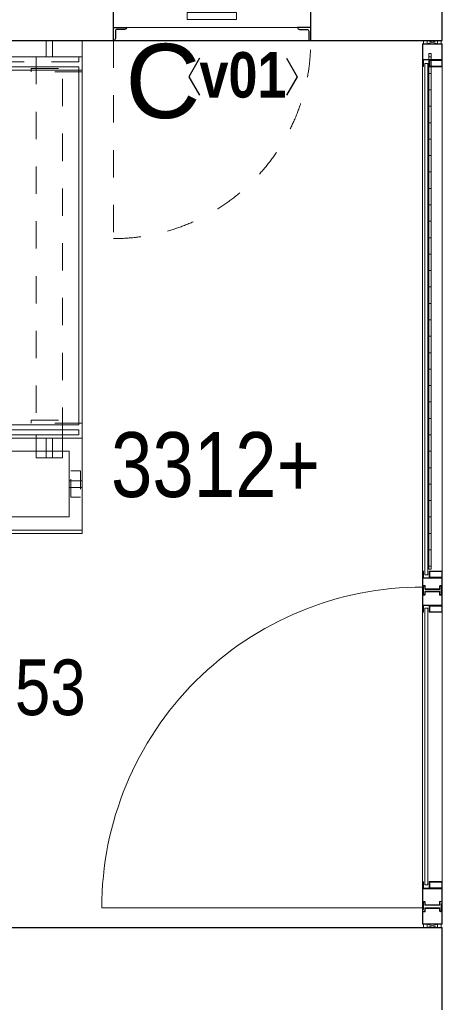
# Model space of a CAD drawing. Header units: millimetres. Extents: x 274611 to 749520, y 175257 to 298905.
# Tile 248 of 251: x 728311 to 729597, y 260136 to 263132. Entities that reach past the tile are written whole.
import ezdxf
from ezdxf.enums import TextEntityAlignment as Align

# ---------------------------------------------------------------- set-up
doc = ezdxf.new("R2010")
doc.units = ezdxf.units.MM
doc.header["$LTSCALE"] = 400
doc.header["$PDMODE"] = 1
doc.header["$PDSIZE"] = 15
for name, pattern in [('STYLE_01', [0.416641, 0.208282, -0.208359]), ('STYLE_06', [1.041641, 0.625, -0.208282, 0.069427, -0.138931]), ('STYLE_20', [0.208282, 0.138855, -0.069427])]:
    doc.linetypes.add(name, pattern=pattern)
for name, color, linetype, lineweight in [('BA-blusmiddelen', 7, 'Continuous', 15), ('Kozijnmerken', 43, 'Continuous', 9), ('leuning', 43, 'Continuous', 5), ('Lijn-afbreek', 140, 'STYLE_06', 15), ('mat-beton (ihwg)', 5, 'Continuous', 25), ('mat-glas-vert', 5, 'Continuous', 15), ('mat-isolatie', 140, 'Continuous', 15), ('MAT-kit', 140, 'Continuous', 5), ('mat-kunststof', 43, 'Continuous', 9), ('mat-multiplex-hor', 140, 'Continuous', 15), ('mat-staal', 5, 'Continuous', 25), ('None', 7, 'Continuous', 9), ('Ruimtenummers', 5, 'Continuous', 25), ('Tekst', 140, 'Continuous', 15)]:
    doc.layers.add(name, color=color, linetype=linetype, lineweight=lineweight)
doc.styles.add('Arial', font='arial.ttf', dxfattribs={"height": 211.666667})
doc.styles.add('Arial Narrow', font='ARIALN.TTF', dxfattribs={"height": 222.25})
doc.styles.add('Arial Narrow (bold)', font='ARIALNB.TTF', dxfattribs={"height": 172.861111})

# ---------------------------------------------------------------- blocks, each defined once
blk = doc.blocks.new('*U1806')
at = {"layer": 'Lijn-afbreek', "color": 8, "linetype": 'STYLE_01', "lineweight": 5}
blk.add_line((39396.1, 34970), (39396.1, 33880), dxfattribs=at)
at = {"layer": 'Lijn-afbreek', "color": 8, "linetype": 'Continuous', "lineweight": 5}
for p, q in [((39436.1, 34970), (39436.1, 33880)), ((39676.1, 34970), (39436.1, 34970)), ((39676.1, 33880), (39436.1, 33880))]:
    blk.add_line(p, q, dxfattribs=at)
blk = doc.blocks.new('*U1807')
at = {"layer": 'Lijn-afbreek', "color": 140, "linetype": 'STYLE_01', "lineweight": 15}
blk.add_line((39826.1, 34970), (39826.1, 33880), dxfattribs=at)
at = {"layer": 'Lijn-afbreek', "color": 140, "linetype": 'Continuous', "lineweight": 15}
for p, q in [((39866.1, 34970), (39866.1, 33880)), ((40106.1, 34970), (39866.1, 34970)), ((40106.1, 33880), (39866.1, 33880))]:
    blk.add_line(p, q, dxfattribs=at)
blk = doc.blocks.new('*U1808')
at = {"layer": 'Lijn-afbreek', "color": 140, "linetype": 'STYLE_01', "lineweight": 15}
blk.add_line((40041.1, 34970), (40041.1, 33880), dxfattribs=at)
at = {"layer": 'Lijn-afbreek', "color": 140, "linetype": 'Continuous', "lineweight": 15}
for p, q in [((40081.1, 34970), (40081.1, 33880)), ((40321.1, 34970), (40081.1, 34970)), ((40321.1, 33880), (40081.1, 33880))]:
    blk.add_line(p, q, dxfattribs=at)
blk = doc.blocks.new('*U1809')
at = {"layer": 'Lijn-afbreek', "color": 140, "linetype": 'STYLE_01', "lineweight": 15}
blk.add_line((40256.1, 34970), (40256.1, 33880), dxfattribs=at)
at = {"layer": 'Lijn-afbreek', "color": 140, "linetype": 'Continuous', "lineweight": 15}
for p, q in [((40296.1, 34970), (40296.1, 33880)), ((40536.1, 34970), (40296.1, 34970)), ((40536.1, 33880), (40296.1, 33880))]:
    blk.add_line(p, q, dxfattribs=at)
blk = doc.blocks.new('*U1810')
at = {"layer": 'Lijn-afbreek', "color": 140, "linetype": 'STYLE_01', "lineweight": 15}
blk.add_line((40471.1, 34970), (40471.1, 33880), dxfattribs=at)
at = {"layer": 'Lijn-afbreek', "color": 140, "linetype": 'Continuous', "lineweight": 15}
for p, q in [((40511.1, 34970), (40511.1, 33880)), ((40751.1, 34970), (40511.1, 34970)), ((40751.1, 33880), (40511.1, 33880))]:
    blk.add_line(p, q, dxfattribs=at)
blk = doc.blocks.new('*U1811')
at = {"layer": 'Lijn-afbreek', "color": 140, "linetype": 'STYLE_01', "lineweight": 15}
blk.add_line((40686.1, 34970), (40686.1, 33880), dxfattribs=at)
at = {"layer": 'Lijn-afbreek', "color": 140, "linetype": 'Continuous', "lineweight": 15}
for p, q in [((40726.1, 34970), (40726.1, 33880)), ((40966.1, 34970), (40726.1, 34970)), ((40966.1, 33880), (40726.1, 33880))]:
    blk.add_line(p, q, dxfattribs=at)
blk = doc.blocks.new('*U1812')
at = {"layer": 'Lijn-afbreek', "color": 140, "linetype": 'STYLE_01', "lineweight": 15}
blk.add_line((40901.1, 34970), (40901.1, 33880), dxfattribs=at)
at = {"layer": 'Lijn-afbreek', "color": 140, "linetype": 'Continuous', "lineweight": 15}
for p, q in [((40941.1, 34970), (40941.1, 33880)), ((41181.1, 34970), (40941.1, 34970)), ((41181.1, 33880), (40941.1, 33880))]:
    blk.add_line(p, q, dxfattribs=at)
blk = doc.blocks.new('*U1813')
at = {"layer": 'Lijn-afbreek', "color": 43, "linetype": 'STYLE_01', "lineweight": 9}
blk.add_line((41331.1, 34970), (41331.1, 33880), dxfattribs=at)
at = {"layer": 'Lijn-afbreek', "color": 43, "linetype": 'Continuous', "lineweight": 9}
for p, q in [((41586.1, 34970), (41345.7, 34970)), ((41370, 34970), (41370, 33880)), ((41586.1, 34970), (41586.1, 33880)), ((41586.1, 33880), (41345.7, 33880))]:
    blk.add_line(p, q, dxfattribs=at)
blk = doc.blocks.new('*U1814')
at = {"layer": 'Lijn-afbreek', "color": 8, "linetype": 'STYLE_01', "lineweight": 5}
blk.add_line((38966.1, 34970), (38966.1, 33880), dxfattribs=at)
at = {"layer": 'Lijn-afbreek', "color": 8, "linetype": 'Continuous', "lineweight": 5}
for p, q in [((39006.1, 34970), (39006.1, 33880)), ((39246.1, 34970), (39006.1, 34970)), ((39246.1, 33880), (39006.1, 33880))]:
    blk.add_line(p, q, dxfattribs=at)
blk = doc.blocks.new('*U1815')
at = {"layer": 'Lijn-afbreek', "color": 43, "linetype": 'Continuous', "lineweight": 9}
for p, q in [((38536.1, 34970), (38536.1, 33880)), ((38816.1, 34970), (38536.1, 34970)), ((38816.1, 33880), (38536.1, 33880))]:
    blk.add_line(p, q, dxfattribs=at)
blk = doc.blocks.new('*U1816')
at = {"layer": 'Lijn-afbreek', "color": 8, "linetype": 'STYLE_01', "lineweight": 5}
blk.add_line((38751.1, 34970), (38751.1, 33880), dxfattribs=at)
at = {"layer": 'Lijn-afbreek', "color": 8, "linetype": 'Continuous', "lineweight": 5}
for p, q in [((38791.1, 34970), (38791.1, 33880)), ((39031.1, 34970), (38791.1, 34970)), ((39031.1, 33880), (38791.1, 33880))]:
    blk.add_line(p, q, dxfattribs=at)
blk = doc.blocks.new('*U1817')
at = {"layer": 'Lijn-afbreek', "color": 140, "linetype": 'STYLE_01', "lineweight": 15}
blk.add_line((41116.1, 34970), (41116.1, 33880), dxfattribs=at)
at = {"layer": 'Lijn-afbreek', "color": 140, "linetype": 'Continuous', "lineweight": 15}
for p, q in [((41156.1, 34970), (41156.1, 33880)), ((41396.1, 34970), (41156.1, 34970)), ((41396.1, 33880), (41156.1, 33880))]:
    blk.add_line(p, q, dxfattribs=at)
blk = doc.blocks.new('*U1818')
at = {"layer": 'Lijn-afbreek', "color": 8, "linetype": 'STYLE_01', "lineweight": 5}
blk.add_line((39181.1, 34970), (39181.1, 33880), dxfattribs=at)
at = {"layer": 'Lijn-afbreek', "color": 8, "linetype": 'Continuous', "lineweight": 5}
for p, q in [((39221.1, 34970), (39221.1, 33880)), ((39461.1, 34970), (39221.1, 34970)), ((39461.1, 33880), (39221.1, 33880))]:
    blk.add_line(p, q, dxfattribs=at)
blk = doc.blocks.new('*U1819')
at = {"layer": 'Lijn-afbreek', "color": 8, "linetype": 'STYLE_01', "lineweight": 5}
blk.add_line((39611.1, 34970), (39611.1, 33880), dxfattribs=at)
at = {"layer": 'Lijn-afbreek', "color": 8, "linetype": 'Continuous', "lineweight": 5}
blk.add_line((39651.1, 34970), (39651.1, 33880), dxfattribs=at)
at = {"layer": 'Lijn-afbreek', "color": 43, "linetype": 'Continuous', "lineweight": 9}
for p, q in [((39891.1, 34970), (39651.1, 34970)), ((39891.1, 33880), (39651.1, 33880))]:
    blk.add_line(p, q, dxfattribs=at)
at = {"layer": 'None', "color": 7}
for name in ['*U1815', '*U1816', '*U1814', '*U1818', '*U1806', '*U1807', '*U1808', '*U1809', '*U1810', '*U1811', '*U1812', '*U1817', '*U1813']:
    blk.add_blockref(name, (0, 0), dxfattribs=at)
blk = doc.blocks.new('*U1820')
at = {"layer": 'leuning', "color": 140, "linetype": 'STYLE_20', "lineweight": 15}
blk.add_lwpolyline([(41561.1, 33740), (41591.1, 33740), (41591.1, 33660), (41561.1, 33660)], close=True, dxfattribs=at)
at = {"layer": 'leuning', "color": 140, "linetype": 'Continuous', "lineweight": 15}
blk.add_lwpolyline([(41556.1, 33710), (41596.1, 33710), (41596.1, 33690), (41556.1, 33690)], close=True, dxfattribs=at)
blk = doc.blocks.new('*U1822')
at = {"layer": 'leuning', "color": 140, "linetype": 'Continuous', "lineweight": 15}
for points in [[(38617, 35050), (38617, 35000), (38637, 35000), (38637, 35050)], [(40246.1, 35050), (40246.1, 35000), (40266.1, 35000), (40266.1, 35050)], [(41486.1, 35050), (41486.1, 35000), (41506.1, 35000), (41506.1, 35050)], [(38526.1, 35000), (41596.1, 35000), (41596.1, 34960), (38526.1, 34960)]]:
    blk.add_lwpolyline(points, close=True, dxfattribs=at)
blk = doc.blocks.new('*U1824')
at = {"layer": 'Lijn-afbreek', "color": 43, "linetype": 'STYLE_01', "lineweight": 9}
for points in [[(38536.1, 35000), (41586.1, 35000), (41586.1, 34985), (38536.1, 34985)], [(41456.1, 35000), (41456.1, 33850), (41536.1, 33850), (41536.1, 35000)]]:
    blk.add_lwpolyline(points, close=True, dxfattribs=at)
at = {"layer": 'Lijn-afbreek', "color": 43, "linetype": 'Continuous', "lineweight": 9}
for points in [[(38536.1, 33850), (41586.1, 33850), (41586.1, 33865), (38536.1, 33865)], [(41456.1, 33780), (41456.1, 33850), (41536.1, 33850), (41536.1, 33780)]]:
    blk.add_lwpolyline(points, close=True, dxfattribs=at)
at = {"layer": 'Lijn-afbreek', "color": 140, "linetype": 'Continuous', "lineweight": 15}
blk.add_lwpolyline([(41486.1, 33780), (41486.1, 33840), (41506.1, 33840), (41506.1, 33780)], close=True, dxfattribs=at)
at = {"layer": 'None', "color": 43, "linetype": 'Continuous', "lineweight": 9}
blk.add_line((41596.1, 33550), (41596.1, 35050), dxfattribs=at)
at = {"layer": 'None', "color": 140, "linetype": 'Continuous', "lineweight": 15}
for p, q in [((40301.1, 33840), (41596.1, 33840)), ((41596.1, 33840), (41596.1, 33560)), ((40301.1, 33800), (41556.1, 33800)), ((41556.1, 33800), (41556.1, 33600)), ((41556.1, 33600), (40705.4, 33600)), ((41596.1, 33560), (40705.4, 33560))]:
    blk.add_line(p, q, dxfattribs=at)
at = {"layer": 'None', "color": 43, "linetype": 'STYLE_01', "lineweight": 9}
for points in [[(41440.9, 34955), (41440.9, 34965), (41596.1, 34965), (41596.1, 34955)], [(41440.9, 33885), (41440.9, 33895), (41596.1, 33895), (41596.1, 33885)]]:
    blk.add_lwpolyline(points, close=True, dxfattribs=at)
at = {"layer": 'None', "color": 43, "lineweight": 9}
blk.add_lwpolyline([(40786.1, 32350), (40786.1, 33550), (41596.1, 33550)], dxfattribs=at)
at = {"layer": 'leuning', "color": 7}
blk.add_blockref('*U1822', (0, 0), dxfattribs=at)
at = {"layer": 'None', "color": 7}
for name in ['*U1819', '*U1820']:
    blk.add_blockref(name, (0, 0), dxfattribs=at)
blk = doc.blocks.new('*X2024')
at = {"layer": 'None', "lineweight": 5}
for p, q in [((42657.68, 35000), (42650.18, 35000)), ((42657.68, 34950), (42650.18, 34950)), ((42657.68, 34900), (42650.18, 34900)), ((42657.68, 34850), (42650.18, 34850)), ((42657.68, 34800), (42650.18, 34800)), ((42657.68, 34750), (42650.18, 34750)), ((42657.68, 34700), (42650.18, 34700)), ((42657.68, 34650), (42650.18, 34650)), ((42657.68, 34600), (42650.18, 34600)), ((42657.68, 34550), (42650.18, 34550)), ((42657.68, 34500), (42650.18, 34500)), ((42657.68, 34450), (42650.18, 34450)), ((42657.68, 34400), (42650.18, 34400)), ((42657.68, 34350), (42650.18, 34350)), ((42657.68, 34300), (42650.18, 34300)), ((42657.68, 34250), (42650.18, 34250)), ((42657.68, 34200), (42650.18, 34200)), ((42657.68, 34150), (42650.18, 34150)), ((42657.68, 34100), (42650.18, 34100)), ((42657.68, 34050), (42650.18, 34050)), ((42657.68, 34000), (42650.18, 34000)), ((42657.68, 33950), (42650.18, 33950)), ((42657.68, 33900), (42650.18, 33900)), ((42657.68, 33850), (42650.18, 33850)), ((42657.68, 33800), (42650.18, 33800)), ((42657.68, 33750), (42650.18, 33750)), ((42657.68, 33700), (42650.18, 33700)), ((42657.68, 33650), (42650.18, 33650)), ((42657.68, 33600), (42650.18, 33600)), ((42657.68, 33550), (42650.18, 33550)), ((42657.68, 33500), (42650.18, 33500)), ((42657.68, 33450), (42650.18, 33450))]:
    blk.add_line(p, q, dxfattribs=at)
blk = doc.blocks.new('*U2025')
at = {"layer": 'mat-kunststof', "lineweight": 9}
blk.add_lwpolyline([(42676.2, 35050.3), (42676.2, 35040.3), (42645.6, 35040.3), (42645.6, 35050.3)], close=True, dxfattribs=at)
at = {"layer": 'None', "lineweight": 9}
blk.add_lwpolyline([(42676.2, 35050.3), (42645.6, 35040.3), (42645.6, 35050.3), (42676.2, 35040.3)], dxfattribs=at)
blk = doc.blocks.new('*U2026')
at = {"layer": 'MAT-kit', "color": 9, "linetype": 'Continuous', "lineweight": 5}
for points in [[(42633.4, 35050.3), (42635.3, 35045), (42633.4, 35040.3), (42639.5, 35040.3), (42645.6, 35040.3), (42645.6, 35045.3), (42645.6, 35050.3), (42639.5, 35050.3), (42633.4, 35050.3)], [(42688.4, 35050.3), (42686.5, 35045), (42688.4, 35040.3), (42682.3, 35040.3), (42676.2, 35040.3), (42676.2, 35045.3), (42676.2, 35050.3), (42682.3, 35050.3), (42688.4, 35050.3)]]:
    blk.add_open_spline(points, degree=2, knots=[0, 0, 0, 0.229184, 0.229184, 0.5027, 0.5027, 0.726485, 0.726485, 1, 1, 1], dxfattribs=at)
at = {"layer": 'None', "color": 7}
blk.add_blockref('*U2025', (0, 0), dxfattribs=at)
blk = doc.blocks.new('jan404.129')
at = {"layer": 'None', "lineweight": 15, "flags": 128}
for points in [[(-10, 14.85), (-10, -24.79), (10, -24.79), (10, 14.85)], [(8.5, 13.35), (8.5, -23.29), (-8.5, -23.29), (-8.5, 13.35)]]:
    blk.add_lwpolyline(points, close=True, dxfattribs=at)
blk = doc.blocks.new('*U2027')
at = {"layer": 'None', "color": 7, "linetype": 'Continuous', "lineweight": 15}
for p, q in [((42631.1, 34972.4), (42631.1, 35038.8)), ((42632.6, 35040.3), (42689.6, 35040.3)), ((42632.6, 35038.8), (42689.6, 35038.8)), ((42632.6, 34990.9), (42632.6, 35038.8)), ((42689.6, 35038.8), (42689.6, 34992.4)), ((42691.1, 35038.8), (42691.1, 34992.4)), ((42632.6, 34972.4), (42632.6, 34990.9)), ((42689.6, 34992.4), (42634.1, 34992.4)), ((42689.6, 34990.9), (42634.1, 34990.9)), ((42634.1, 34990.9), (42634.1, 34972.4))]:
    blk.add_line(p, q, dxfattribs=at)
for centre, start, end in [((42632.6, 35038.8), 90, 180), ((42689.6, 35038.8), 0, 90), ((42632.6, 34972.4), 180, 270), ((42634.1, 34990.9), 90, 180), ((42632.6, 34972.4), 270, 0), ((42689.6, 34992.4), 270, 0)]:
    blk.add_arc(centre, 1.5, start, end, dxfattribs=at)
at = {"layer": 'None', "linetype": 'Continuous', "lineweight": 5}
blk.add_point((42666.1, 35040.3), dxfattribs=at)
at = {"layer": 'mat-staal', "color": 7, "rotation": 270}
blk.add_blockref('jan404.129', (42676.2, 34980.3), dxfattribs=at)
blk = doc.blocks.new('*U2028')
at = {"layer": 'None', "color": 7, "linetype": 'Continuous', "lineweight": 15}
for p, q in [((42688.3, 32422.6), (42688.1, 32421.8)), ((42688.9, 32423.1), (42688.3, 32422.6)), ((42689.6, 32423.3), (42688.9, 32423.1)), ((42689.6, 32423.3), (42690.4, 32423.1)), ((42690.4, 32423.1), (42690.9, 32422.6)), ((42690.9, 32422.6), (42691.1, 32421.8)), ((42631.3, 32399.6), (42631.1, 32398.8)), ((42631.1, 32390.5), (42631.1, 32398.8)), ((42631.9, 32400.1), (42631.3, 32399.6)), ((42632.6, 32400.3), (42631.9, 32400.1)), ((42632.6, 32400.3), (42638.1, 32400.3)), ((42632.6, 32398.8), (42638.1, 32398.8)), ((42632.6, 32390.5), (42632.6, 32398.8)), ((42638.3, 32409.6), (42638.1, 32408.8)), ((42638.1, 32400.3), (42638.1, 32408.8)), ((42638.1, 32398.8), (42638.9, 32399)), ((42638.9, 32410.1), (42638.3, 32409.6)), ((42639.6, 32410.3), (42638.9, 32410.1)), ((42638.9, 32399), (42639.4, 32399.6)), ((42639.4, 32399.6), (42639.6, 32400.3)), ((42639.6, 32410.3), (42672.2, 32410.3)), ((42639.6, 32400.3), (42639.6, 32408.8)), ((42639.6, 32408.8), (42672.2, 32408.8)), ((42672.2, 32410.3), (42682.6, 32410.3)), ((42672.2, 32408.8), (42682.6, 32408.8)), ((42682.6, 32410.3), (42683.4, 32410.1)), ((42682.6, 32408.8), (42682.6, 32402.3)), ((42682.7, 32401.4), (42682.6, 32402.3)), ((42683.1, 32400.6), (42682.7, 32401.4)), ((42683.6, 32399.9), (42683.1, 32400.6)), ((42683.4, 32410.1), (42683.9, 32409.6)), ((42684.4, 32399.3), (42683.6, 32399.9)), ((42683.9, 32409.6), (42684.1, 32408.8)), ((42684.1, 32408.8), (42684.1, 32402.3)), ((42684.1, 32402.3), (42684.2, 32401.8)), ((42684.2, 32401.8), (42684.4, 32401.3)), ((42684.4, 32401.3), (42684.7, 32400.9)), ((42685.2, 32399), (42684.4, 32399.3)), ((42684.7, 32400.9), (42685.1, 32400.6)), ((42685.1, 32400.6), (42685.6, 32400.4)), ((42686.1, 32398.8), (42685.2, 32399)), ((42685.6, 32400.4), (42686.1, 32400.3)), ((42686.1, 32400.3), (42686.6, 32400.4)), ((42686.1, 32398.8), (42687, 32399)), ((42686.6, 32400.4), (42687.1, 32400.6)), ((42687, 32399), (42687.9, 32399.3)), ((42687.1, 32400.6), (42687.5, 32400.9)), ((42687.5, 32400.9), (42687.8, 32401.3)), ((42687.8, 32401.3), (42688, 32401.8)), ((42687.9, 32399.3), (42688.6, 32399.9)), ((42688, 32401.8), (42688.1, 32402.3)), ((42688.1, 32402.3), (42688.1, 32421.8)), ((42688.6, 32399.9), (42689.1, 32400.6)), ((42689.1, 32400.6), (42689.5, 32401.4)), ((42689.5, 32401.4), (42689.6, 32402.3)), ((42689.6, 32421.8), (42689.6, 32402.3)), ((42689.6, 32402.3), (42689.6, 32390.5)), ((42691.1, 32421.8), (42691.1, 32390.5)), ((42631.1, 32361.8), (42631.1, 32390.5)), ((42632.6, 32361.8), (42632.6, 32390.5)), ((42689.6, 32390.5), (42689.6, 32361.8)), ((42691.1, 32390.5), (42691.1, 32361.8)), ((42631.1, 32361.8), (42631.3, 32361.1)), ((42631.3, 32361.1), (42631.9, 32360.5)), ((42631.9, 32360.5), (42632.6, 32360.3)), ((42672.2, 32361.8), (42632.6, 32361.8)), ((42672.2, 32360.3), (42632.6, 32360.3)), ((42689.6, 32361.8), (42672.2, 32361.8)), ((42689.6, 32360.3), (42672.2, 32360.3)), ((42689.6, 32360.3), (42690.4, 32360.5)), ((42690.4, 32360.5), (42690.9, 32361.1)), ((42690.9, 32361.1), (42691.1, 32361.8))]:
    blk.add_line(p, q, dxfattribs=at)
blk = doc.blocks.new('*U2029')
at = {"layer": 'None', "linetype": 'Continuous', "lineweight": 5}
blk.add_point((42691.1, 32388.3), dxfattribs=at)
at = {"layer": 'None', "color": 7}
blk.add_blockref('*U2028', (0, 0), dxfattribs=at)
blk = doc.blocks.new('*U2030')
at = {"layer": 'None', "color": 7, "linetype": 'Continuous', "lineweight": 15}
for p, q in [((42631.1, 32406.8), (42631.1, 32490.3)), ((42631.3, 32489.6), (42631.1, 32488.8)), ((42631.1, 32470.3), (42631.1, 32488.8)), ((42631.9, 32490.1), (42631.3, 32489.6)), ((42632.6, 32490.3), (42631.9, 32490.1)), ((42633.4, 32490.1), (42632.6, 32490.3)), ((42632.6, 32426.3), (42632.6, 32490.3)), ((42632.6, 32470.3), (42632.6, 32488.8)), ((42633.9, 32489.6), (42633.4, 32490.1)), ((42634.1, 32488.8), (42633.9, 32489.6)), ((42634.1, 32488.8), (42634.1, 32470.3)), ((42691.1, 32488.8), (42691.1, 32429.8)), ((42632.6, 32470.3), (42632.8, 32469.6)), ((42632.8, 32469.6), (42633.4, 32469)), ((42633.4, 32469), (42634.1, 32468.8)), ((42634.1, 32470.3), (42652.3, 32470.3)), ((42634.1, 32468.8), (42652.3, 32468.8)), ((42652.3, 32470.3), (42689.6, 32470.3)), ((42652.3, 32468.8), (42689.6, 32468.8)), ((42689.6, 32470.3), (42690.4, 32470.1)), ((42689.6, 32468.8), (42689.6, 32429.8)), ((42690.4, 32470.1), (42690.9, 32469.6)), ((42690.9, 32469.6), (42691.1, 32468.8)), ((42632.7, 32427.3), (42632.6, 32426.3)), ((42632.6, 32426.3), (42632.6, 32406.8)), ((42633.1, 32428.1), (42632.7, 32427.3)), ((42633.6, 32428.8), (42633.1, 32428.1)), ((42634.4, 32429.4), (42633.6, 32428.8)), ((42634.2, 32426.9), (42634.1, 32426.3)), ((42634.1, 32426.3), (42634.1, 32406.8)), ((42634.4, 32427.3), (42634.2, 32426.9)), ((42635.2, 32429.7), (42634.4, 32429.4)), ((42634.7, 32427.8), (42634.4, 32427.3)), ((42635.1, 32428.1), (42634.7, 32427.8)), ((42635.6, 32428.3), (42635.1, 32428.1)), ((42636.1, 32429.8), (42635.2, 32429.7)), ((42636.1, 32428.3), (42635.6, 32428.3)), ((42636.1, 32429.8), (42637, 32429.7)), ((42636.6, 32428.3), (42636.1, 32428.3)), ((42637.1, 32428.1), (42636.6, 32428.3)), ((42637, 32429.7), (42637.9, 32429.4)), ((42637.5, 32427.8), (42637.1, 32428.1)), ((42637.8, 32427.3), (42637.5, 32427.8)), ((42638, 32426.9), (42637.8, 32427.3)), ((42637.9, 32429.4), (42638.6, 32428.8)), ((42638.1, 32426.3), (42638, 32426.9)), ((42638.1, 32419.8), (42638.1, 32426.3)), ((42638.6, 32428.8), (42639.1, 32428.1)), ((42639.1, 32428.1), (42639.5, 32427.3)), ((42639.5, 32427.3), (42639.6, 32426.3)), ((42639.6, 32419.8), (42639.6, 32426.3)), ((42682.8, 32429.1), (42682.6, 32428.3)), ((42682.6, 32428.3), (42682.6, 32419.8)), ((42683.4, 32429.6), (42682.8, 32429.1)), ((42684.1, 32429.8), (42683.4, 32429.6)), ((42689.6, 32429.8), (42684.1, 32429.8)), ((42684.1, 32428.3), (42684.1, 32419.8)), ((42689.6, 32428.3), (42684.1, 32428.3)), ((42689.6, 32428.3), (42690.4, 32428.5)), ((42690.4, 32428.5), (42690.9, 32429.1)), ((42690.9, 32429.1), (42691.1, 32429.8)), ((42631.3, 32406.1), (42631.1, 32406.8)), ((42631.9, 32405.5), (42631.3, 32406.1)), ((42632.6, 32405.3), (42631.9, 32405.5)), ((42632.6, 32405.3), (42633.4, 32405.5)), ((42633.4, 32405.5), (42633.9, 32406.1)), ((42633.9, 32406.1), (42634.1, 32406.8)), ((42638.1, 32419.8), (42638.3, 32419.1)), ((42638.3, 32419.1), (42638.9, 32418.5)), ((42638.9, 32418.5), (42639.6, 32418.3)), ((42652.3, 32419.8), (42639.6, 32419.8)), ((42652.3, 32418.3), (42639.6, 32418.3)), ((42682.6, 32419.8), (42652.3, 32419.8)), ((42682.6, 32418.3), (42652.3, 32418.3)), ((42682.6, 32418.3), (42683.4, 32418.5)), ((42683.4, 32418.5), (42683.9, 32419.1)), ((42683.9, 32419.1), (42684.1, 32419.8))]:
    blk.add_line(p, q, dxfattribs=at)
at = {"layer": 'mat-staal', "color": 7, "rotation": 270}
blk.add_blockref('jan404.129', (42676.3, 32480.3), dxfattribs=at)
blk = doc.blocks.new('*U2031')
at = {"layer": 'None'}
blk.add_blockref('*U2030', (0, 0), dxfattribs=at)
blk = doc.blocks.new('*U2032')
at = {"layer": 'mat-kunststof', "lineweight": 9}
blk.add_lwpolyline([(42676.2, 32350.3), (42676.2, 32360.3), (42645.6, 32360.3), (42645.6, 32350.3)], close=True, dxfattribs=at)
at = {"layer": 'None', "lineweight": 9}
blk.add_lwpolyline([(42676.2, 32350.3), (42645.6, 32360.3), (42645.6, 32350.3), (42676.2, 32360.3)], dxfattribs=at)
blk = doc.blocks.new('*U2033')
at = {"layer": 'MAT-kit', "color": 9, "linetype": 'Continuous', "lineweight": 5}
for points in [[(42633.4, 32350.3), (42635.3, 32355.7), (42633.4, 32360.3), (42639.5, 32360.3), (42645.6, 32360.3), (42645.6, 32355.3), (42645.6, 32350.3), (42639.5, 32350.3), (42633.4, 32350.3)], [(42688.4, 32350.3), (42686.5, 32355.7), (42688.4, 32360.3), (42682.3, 32360.3), (42676.2, 32360.3), (42676.2, 32355.3), (42676.2, 32350.3), (42682.3, 32350.3), (42688.4, 32350.3)]]:
    blk.add_open_spline(points, degree=2, knots=[0, 0, 0, 0.229184, 0.229184, 0.5027, 0.5027, 0.726485, 0.726485, 1, 1, 1], dxfattribs=at)
at = {"layer": 'None', "color": 7}
blk.add_blockref('*U2032', (0, 0), dxfattribs=at)
blk = doc.blocks.new('*U2034')
at = {"layer": 'None', "color": 7, "linetype": 'Continuous', "lineweight": 15}
for p, q in [((42631.3, 33434.6), (42631.1, 33433.8)), ((42631.1, 33433.8), (42631.1, 33405.2)), ((42631.9, 33435.1), (42631.3, 33434.6)), ((42632.6, 33435.3), (42631.9, 33435.1)), ((42632.6, 33435.3), (42633.4, 33435.1)), ((42632.6, 33435.3), (42632.6, 33405.2)), ((42632.6, 33433.8), (42632.6, 33415.3)), ((42632.8, 33414.6), (42632.6, 33415.3)), ((42633.4, 33414), (42632.8, 33414.6)), ((42633.4, 33435.1), (42633.9, 33434.6)), ((42634.1, 33413.8), (42633.4, 33414)), ((42633.9, 33434.6), (42634.1, 33433.8)), ((42634.1, 33415.3), (42634.1, 33433.8)), ((42672.2, 33415.3), (42634.1, 33415.3)), ((42672.2, 33413.8), (42634.1, 33413.8)), ((42689.6, 33415.3), (42672.2, 33415.3)), ((42689.6, 33413.8), (42672.2, 33413.8)), ((42689.6, 33415.3), (42690.4, 33415.1)), ((42689.6, 33405.2), (42689.6, 33413.8)), ((42690.4, 33415.1), (42690.9, 33414.6)), ((42690.9, 33414.6), (42691.1, 33413.8)), ((42691.1, 33405.2), (42690.9, 33414.6)), ((42631.1, 33405.2), (42631.1, 33391.3)), ((42631.3, 33390.6), (42631.1, 33391.3)), ((42631.3, 33386.1), (42631.1, 33385.3)), ((42631.1, 33385.3), (42631.1, 33310.3)), ((42631.9, 33390), (42631.3, 33390.6)), ((42631.9, 33386.6), (42631.3, 33386.1)), ((42632.6, 33389.8), (42631.9, 33390)), ((42632.6, 33386.8), (42631.9, 33386.6)), ((42632.6, 33405.2), (42632.6, 33391.3)), ((42632.6, 33391.3), (42638.1, 33391.3)), ((42632.6, 33389.8), (42638.1, 33389.8)), ((42632.6, 33386.8), (42633.4, 33386.6)), ((42632.6, 33365.8), (42632.6, 33385.3)), ((42633.4, 33386.6), (42633.9, 33386.1)), ((42633.9, 33386.1), (42634.1, 33385.3)), ((42634.1, 33365.8), (42634.1, 33385.3)), ((42638.1, 33391.3), (42638.9, 33391.1)), ((42638.1, 33389.8), (42638.1, 33381.3)), ((42638.3, 33380.6), (42638.1, 33381.3)), ((42638.9, 33391.1), (42639.4, 33390.6)), ((42639.4, 33390.6), (42639.6, 33389.8)), ((42639.6, 33389.8), (42639.6, 33381.3)), ((42639.6, 33381.3), (42672.2, 33381.3)), ((42672.2, 33381.3), (42682.6, 33381.3)), ((42682.7, 33388.8), (42682.6, 33387.8)), ((42682.6, 33381.3), (42682.6, 33387.8)), ((42683.1, 33389.6), (42682.7, 33388.8)), ((42683.6, 33390.3), (42683.1, 33389.6)), ((42684.4, 33390.9), (42683.6, 33390.3)), ((42683.9, 33380.6), (42684.1, 33381.3)), ((42684.1, 33387.8), (42684.2, 33388.4)), ((42684.1, 33381.3), (42684.1, 33387.8)), ((42684.2, 33388.4), (42684.4, 33388.8)), ((42685.2, 33391.2), (42684.4, 33390.9)), ((42684.4, 33388.8), (42684.7, 33389.3)), ((42684.7, 33389.3), (42685.1, 33389.6)), ((42685.1, 33389.6), (42685.6, 33389.8)), ((42686.1, 33391.3), (42685.2, 33391.2)), ((42685.6, 33389.8), (42686.1, 33389.8)), ((42686.1, 33391.3), (42687, 33391.2)), ((42686.1, 33389.8), (42686.6, 33389.8)), ((42686.6, 33389.8), (42687.1, 33389.6)), ((42687, 33391.2), (42687.9, 33390.9)), ((42687.1, 33389.6), (42687.5, 33389.3)), ((42687.5, 33389.3), (42687.8, 33388.8)), ((42687.8, 33388.8), (42688, 33388.4)), ((42687.9, 33390.9), (42688.6, 33390.3)), ((42688, 33388.4), (42688.1, 33387.8)), ((42688.1, 33387.8), (42688.1, 33368.3)), ((42688.6, 33390.3), (42689.1, 33389.6)), ((42689.1, 33389.6), (42689.5, 33388.8)), ((42689.5, 33388.8), (42689.6, 33387.8)), ((42689.6, 33387.8), (42689.6, 33405.2)), ((42689.6, 33368.3), (42689.6, 33387.8)), ((42691.1, 33368.3), (42691.1, 33405.2)), ((42632.7, 33364.9), (42632.6, 33365.8)), ((42632.6, 33365.8), (42632.6, 33310.3)), ((42633.1, 33364.1), (42632.7, 33364.9)), ((42633.6, 33363.4), (42633.1, 33364.1)), ((42634.4, 33362.8), (42633.6, 33363.4)), ((42634.2, 33365.3), (42634.1, 33365.8)), ((42634.4, 33364.8), (42634.2, 33365.3)), ((42634.7, 33364.4), (42634.4, 33364.8)), ((42635.2, 33362.5), (42634.4, 33362.8)), ((42635.1, 33364.1), (42634.7, 33364.4)), ((42635.6, 33363.9), (42635.1, 33364.1)), ((42636.1, 33362.3), (42635.2, 33362.5)), ((42636.1, 33363.8), (42635.6, 33363.9)), ((42636.6, 33363.9), (42636.1, 33363.8)), ((42636.1, 33362.3), (42637, 33362.5)), ((42637.1, 33364.1), (42636.6, 33363.9)), ((42637, 33362.5), (42637.9, 33362.8)), ((42637.5, 33364.4), (42637.1, 33364.1)), ((42637.8, 33364.8), (42637.5, 33364.4)), ((42638, 33365.3), (42637.8, 33364.8)), ((42637.9, 33362.8), (42638.6, 33363.4)), ((42638.1, 33365.8), (42638, 33365.3)), ((42638.1, 33372.3), (42638.3, 33373.1)), ((42638.1, 33372.3), (42638.1, 33365.8)), ((42638.9, 33380), (42638.3, 33380.6)), ((42638.3, 33373.1), (42638.9, 33373.6)), ((42638.6, 33363.4), (42639.1, 33364.1)), ((42639.6, 33379.8), (42638.9, 33380)), ((42638.9, 33373.6), (42639.6, 33373.8)), ((42639.1, 33364.1), (42639.5, 33364.9)), ((42639.5, 33364.9), (42639.6, 33365.8)), ((42639.6, 33379.8), (42672.2, 33379.8)), ((42652.3, 33373.8), (42639.6, 33373.8)), ((42639.6, 33372.3), (42639.6, 33365.8)), ((42652.3, 33372.3), (42639.6, 33372.3)), ((42682.6, 33373.8), (42652.3, 33373.8)), ((42682.6, 33372.3), (42652.3, 33372.3)), ((42672.2, 33379.8), (42682.6, 33379.8)), ((42682.6, 33379.8), (42683.4, 33380)), ((42682.6, 33373.8), (42683.4, 33373.6)), ((42682.6, 33363.8), (42682.6, 33372.3)), ((42682.8, 33363.1), (42682.6, 33363.8)), ((42683.4, 33362.5), (42682.8, 33363.1)), ((42683.4, 33380), (42683.9, 33380.6)), ((42683.4, 33373.6), (42683.9, 33373.1)), ((42684.1, 33362.3), (42683.4, 33362.5)), ((42683.9, 33373.1), (42684.1, 33372.3)), ((42684.1, 33363.8), (42684.1, 33372.3)), ((42689.6, 33363.8), (42684.1, 33363.8)), ((42689.6, 33362.3), (42684.1, 33362.3)), ((42688.3, 33367.6), (42688.1, 33368.3)), ((42688.9, 33367), (42688.3, 33367.6)), ((42689.6, 33366.8), (42688.9, 33367)), ((42689.6, 33366.8), (42690.4, 33367)), ((42689.6, 33363.8), (42690.4, 33363.6)), ((42689.6, 33311.8), (42689.6, 33362.3)), ((42690.4, 33367), (42690.9, 33367.6)), ((42690.4, 33363.6), (42690.9, 33363.1)), ((42690.9, 33367.6), (42691.1, 33368.3)), ((42690.9, 33363.1), (42691.1, 33362.3)), ((42691.1, 33311.8), (42691.1, 33362.3)), ((42631.1, 33330.3), (42631.1, 33311.8)), ((42632.6, 33330.3), (42632.8, 33331.1)), ((42632.6, 33330.3), (42632.6, 33311.8)), ((42632.8, 33331.1), (42633.4, 33331.7)), ((42633.4, 33331.7), (42634.1, 33331.8)), ((42634.1, 33331.8), (42652.3, 33331.8)), ((42634.1, 33311.8), (42634.1, 33330.3)), ((42634.1, 33330.3), (42652.3, 33330.3)), ((42652.3, 33331.8), (42689.6, 33331.8)), ((42652.3, 33330.3), (42689.6, 33330.3)), ((42689.6, 33330.3), (42690.4, 33330.5)), ((42690.4, 33330.5), (42690.9, 33331.1)), ((42690.9, 33331.1), (42691.1, 33331.8)), ((42631.3, 33311.1), (42631.1, 33311.8)), ((42631.9, 33310.5), (42631.3, 33311.1)), ((42632.6, 33310.3), (42631.9, 33310.5)), ((42633.4, 33310.5), (42632.6, 33310.3)), ((42633.9, 33311.1), (42633.4, 33310.5)), ((42634.1, 33311.8), (42633.9, 33311.1))]:
    blk.add_line(p, q, dxfattribs=at)
at = {"layer": 'None', "linetype": 'Continuous', "lineweight": 5}
blk.add_point((42691.1, 33407.3), dxfattribs=at)
at = {"layer": 'mat-staal', "color": 7, "xscale": -1, "rotation": 270}
for p in [(42676.2, 33425.3), (42676.3, 33320.3)]:
    blk.add_blockref('jan404.129', p, dxfattribs=at)
blk = doc.blocks.new('*U2035')
at = {"layer": 'mat-glas-vert', "color": 140, "lineweight": 15}
for points in [[(42657.7, 33440.8), (42657.7, 35010.4), (42650.2, 35010.4), (42650.2, 33440.8)], [(42647.7, 33423.8), (42647.7, 34980.3), (42637.7, 34980.3), (42637.7, 33423.8)], [(42647.7, 32480.3), (42647.7, 33322.4), (42637.7, 33322.4), (42637.7, 32480.3)]]:
    blk.add_lwpolyline(points, close=True, dxfattribs=at)
at = {"layer": 'None', "color": 43, "linetype": 'Continuous', "lineweight": 9}
blk.add_line((42632.6, 32410.3), (41655.7, 32410.3), dxfattribs=at)
at = {"layer": 'None', "lineweight": 9}
blk.add_lwpolyline([(42691.1, 35040.3), (42631.1, 35040.3), (42631.1, 32360.3), (42691.1, 32360.3)], close=True, dxfattribs=at)
at = {"layer": 'None', "color": 43, "linetype": 'Continuous', "lineweight": 9}
blk.add_arc((42631.9, 32410.5), 976.3, 89.9541, 180.0123, dxfattribs=at)
at = {"layer": 'mat-glas-vert', "color": 140}
blk.add_blockref('*X2024', (0, 0), dxfattribs=at)
at = {"layer": 'mat-staal', "color": 7}
for name in ['*U2026', '*U2033']:
    blk.add_blockref(name, (0, 0), dxfattribs=at)
at = {"layer": 'None', "color": 7}
for name in ['*U2027', '*U2034', '*U2031', '*U2029']:
    blk.add_blockref(name, (0, 0), dxfattribs=at)
blk = doc.blocks.new('*U2036')
at = {"layer": 'None', "color": 7}
blk.add_blockref('*U2035', (0, 0), dxfattribs=at)
blk = doc.blocks.new('*U243')
at = {"layer": 'None', "color": 8, "linetype": 'Continuous', "lineweight": 5, "flags": 128}
blk.add_lwpolyline([(0, 0, 0.473833), (11.3, 13.9), (2.8, 56.1, -0.473833), (14.1, 70, -0.473833), (25.5, 56.1), (16.9, 13.9, 0.473833), (28.3, 0, 0.473833), (39.6, 13.9), (31.1, 56.1, -0.473833), (42.4, 70, -0.473833), (53.7, 56.1), (45.2, 13.9, 0.473833), (56.5, 0, 0.473833), (67.9, 13.9), (59.3, 56.1, -0.473833), (70.7, 70, -0.473833), (82, 56.1), (73.4, 13.9, 0.473833), (84.8, 0, 0.473833), (96.1, 13.9), (87.6, 56.1, -0.473833), (98.9, 70, -0.473833), (110.2, 56.1), (101.7, 13.9, 0.473833), (113, 0, 0.473833), (124.4, 13.9), (115.8, 56.1, -0.473833), (127.2, 70, -0.473833), (138.5, 56.1), (130, 13.9, 0.473833), (141.3, 0, 0.473833), (152.6, 13.9), (144.1, 56.1, -0.473833), (155.4, 70, -0.473833), (166.8, 56.1), (158.2, 13.9, 0.473833), (169.6, 0, 0.473833), (180.9, 13.9), (172.4, 56.1, -0.473833), (183.7, 70, -0.473833), (195, 56.1), (186.5, 13.9, 0.473833), (197.8, 0, 0.473833), (209.2, 13.9), (200.6, 56.1, -0.473833), (212, 70, -0.473833), (223.3, 56.1), (214.8, 13.9, 0.473833), (226.1, 0, 0.473833), (237.4, 13.9), (228.9, 56.1, -0.473833), (240.2, 70, -0.473833), (251.6, 56.1), (243, 13.9, 0.473833), (254.3, 0, 0.473833), (265.7, 13.9), (257.1, 56.1, -0.473833), (268.5, 70, -0.473833), (279.8, 56.1), (271.3, 13.9, 0.473833), (282.6, 0, 0.473833), (293.9, 13.9), (285.4, 56.1, -0.473833), (296.7, 70, -0.473833), (308.1, 56.1), (299.5, 13.9, 0.473833), (310.9, 0, 0.473833), (322.2, 13.9), (313.7, 56.1, -0.473833), (325, 70, -0.473833), (336.3, 56.1), (327.8, 13.9, 0.473833), (339.1, 0, 0.473833), (350.5, 13.9), (341.9, 56.1, -0.473833), (353.3, 70, -0.473833), (364.6, 56.1), (356.1, 13.9, 0.473833), (367.4, 0, 0.473833), (378.7, 13.9), (370.2, 56.1, -0.473833), (381.5, 70, -0.473833), (392.9, 56.1), (384.3, 13.9, 0.473833), (395.7, 0, 0.473833), (407, 13.9), (398.4, 56.1, -0.473833), (409.8, 70, -0.473833), (421.1, 56.1), (412.6, 13.9, 0.473833), (423.9, 0, 0.473833), (435.2, 13.9), (426.7, 56.1, -0.473833), (438, 70, -0.473833), (449.4, 56.1), (440.8, 13.9, 0.473833), (452.2, 0, 0.473833), (463.5, 13.9), (455, 56.1, -0.473833), (466.3, 70, -0.473833), (477.6, 56.1), (469.1, 13.9, 0.473833), (480.4, 0, 0.473833), (491.8, 13.9), (483.2, 56.1, -0.473833), (494.6, 70, -0.473833), (505.9, 56.1), (497.4, 13.9, 0.473833), (508.7, 0, 0.473833), (520, 13.9), (511.5, 56.1, -0.473833), (522.8, 70, -0.473833), (534.2, 56.1), (525.6, 13.9, 0.473833), (537, 0, 0.473833), (548.3, 13.9), (539.8, 56.1, -0.473833), (551.1, 70, -0.473833), (562.4, 56.1), (553.9, 13.9, 0.473833), (565.2, 0, 0.473833), (576.6, 13.9), (568, 56.1, -0.473833), (579.3, 70, -0.473833), (590.7, 56.1), (582.1, 13.9, 0.473833), (593.5, 0, 0.473833), (604.8, 13.9), (596.3, 56.1, -0.473833), (607.6, 70, -0.473833), (618.9, 56.1), (610.4, 13.9, 0.473833), (621.7, 0, 0.473833), (633.1, 13.9), (624.5, 56.1, -0.473833), (635.9, 70, -0.473833), (647.2, 56.1), (638.7, 13.9, 0.473833), (650, 0, 0.473833)], format="xyb", dxfattribs=at)
blk = doc.blocks.new('*U237')
at = {"layer": 'BA-blusmiddelen', "color": 140, "linetype": 'Continuous', "lineweight": 9}
for points in [[(60, 0), (60, 16.1), (43.9, 43.9), (16.1, 60), (-16.1, 60), (-43.9, 43.9), (-60, 16.1), (-60, -16.1), (-43.9, -43.9), (-16.1, -60), (16.1, -60), (43.9, -43.9), (60, -16.1), (60, 0)], [(-60, 0), (-60, -16.1), (-43.9, -43.9), (-16.1, -60), (16.1, -60), (43.9, -43.9), (60, -16.1), (60, 0)]]:
    blk.add_open_spline(points, degree=2, dxfattribs=at)
blk = doc.blocks.new('DBL')
at = {"layer": 'None', "color": 7}
blk.add_blockref('*U237', (0, 0), dxfattribs=at)
blk = doc.blocks.new('*X244')
at = {"layer": 'None', "lineweight": 5}
blk.add_line((-223.6, 130), (-220, 133.6), dxfattribs=at)
blk = doc.blocks.new('*U245')
at = {"layer": 'None', "color": 8, "linetype": 'Continuous', "lineweight": 5, "flags": 128}
blk.add_lwpolyline([(0, 0, 0.475385), (11.6, 14.2), (2.9, 55.8, -0.475385), (14.5, 70, -0.475385), (26.1, 55.8), (17.4, 14.2, 0.475385), (29, 0, 0.475385), (40.6, 14.2), (31.9, 55.8, -0.475385), (43.5, 70, -0.475385), (55.1, 55.8), (46.4, 14.2, 0.475385), (58, 0, 0.475385), (69.6, 14.2), (60.9, 55.8, -0.475385), (72.5, 70, -0.475385), (84.1, 55.8), (75.4, 14.2, 0.475385), (87, 0, 0.475385), (98.6, 14.2), (89.9, 55.8, -0.475385), (101.5, 70, -0.475385), (113.1, 55.8), (104.4, 14.2, 0.475385), (116, 0, 0.475385), (127.6, 14.2), (118.9, 55.8, -0.475385), (130.5, 70, -0.475385), (142.1, 55.8), (133.4, 14.2, 0.475385), (145, 0, 0.475385)], format="xyb", dxfattribs=at)
blk = doc.blocks.new('*U246')
at = {"layer": 'mat-staal', "lineweight": 25, "flags": 128}
blk.add_lwpolyline([(0, 0), (0, 40), (0, 40, -0.414214), (6, 34), (6, 12, 0.414214), (12, 6), (34, 6, -0.414214), (40, 0)], format="xyb", close=True, dxfattribs=at)
blk = doc.blocks.new('*U247')
at = {"layer": 'mat-staal', "lineweight": 25, "flags": 128}
blk.add_lwpolyline([(0, 0), (0, 40), (0, 40, -0.414214), (6, 34), (6, 12, 0.414214), (12, 6), (34, 6, -0.414214), (40, 0)], format="xyb", close=True, dxfattribs=at)
blk = doc.blocks.new('*X248')
at = {"layer": 'None', "lineweight": 5}
blk.add_line((-236.4, -590), (-220, -573.6), dxfattribs=at)
blk = doc.blocks.new('*U249')
at = {"layer": 'None', "color": 8, "linetype": 'Continuous', "lineweight": 5, "flags": 128}
blk.add_lwpolyline([(0, 0, 0.475385), (11.6, 14.2), (2.9, 55.8, -0.475385), (14.5, 70, -0.475385), (26.1, 55.8), (17.4, 14.2, 0.475385), (29, 0, 0.475385), (40.6, 14.2), (31.9, 55.8, -0.475385), (43.5, 70, -0.475385), (55.1, 55.8), (46.4, 14.2, 0.475385), (58, 0, 0.475385), (69.6, 14.2), (60.9, 55.8, -0.475385), (72.5, 70, -0.475385), (84.1, 55.8), (75.4, 14.2, 0.475385), (87, 0, 0.475385), (98.6, 14.2), (89.9, 55.8, -0.475385), (101.5, 70, -0.475385), (113.1, 55.8), (104.4, 14.2, 0.475385), (116, 0, 0.475385), (127.6, 14.2), (118.9, 55.8, -0.475385), (130.5, 70, -0.475385), (142.1, 55.8), (133.4, 14.2, 0.475385), (145, 0, 0.475385)], format="xyb", dxfattribs=at)
blk = doc.blocks.new('DBL G (2D)')
at = {"layer": 'BA-blusmiddelen', "color": 43, "linetype": 'STYLE_01', "lineweight": 9}
blk.add_line((-520, 105), (-1122.5, 105), dxfattribs=at)
blk.add_arc((-522.9, 105), 600, 179.9993, 270, dxfattribs=at)
at = {"layer": 'leuning', "color": 140, "linetype": 'Continuous', "lineweight": 15}
for p, q in [((0, 225), (-270, 225)), ((0, -615), (0, 225)), ((-25, 200), (-270, 200)), ((-25, -590), (-25, 200)), ((-95, 130), (-270, 130)), ((-95, -520), (-95, 130)), ((-120, 105), (-270, 105)), ((-120, -495), (-120, 105)), ((-270, -495), (-120, -495)), ((-270, -520), (-95, -520)), ((-270, -590), (-25, -590)), ((-270, -615), (0, -615))]:
    blk.add_line(p, q, dxfattribs=at)
at = {"layer": 'mat-beton (ihwg)', "lineweight": 25}
for points in [[(-520, 105), (-395, 105), (-395, 105), (-270, 105)], [(-520, -495), (-395, -495), (-395, -495), (-270, -495)]]:
    blk.add_lwpolyline(points, dxfattribs=at)
at = {"layer": 'mat-multiplex-hor', "lineweight": 15}
for points in [[(-270, 200), (-270, 130), (-220, 130), (-220, 200)], [(-75, 200), (-75, 130), (-25, 130), (-25, 200)], [(-270, -590), (-270, -520), (-220, -520), (-220, -590)], [(-75, -590), (-75, -520), (-25, -520), (-25, -590)]]:
    blk.add_lwpolyline(points, close=True, dxfattribs=at)
at = {"layer": 'None', "color": 8, "linetype": 'Continuous', "lineweight": 5}
for p, q in [((-270, -135), (-270, 105)), ((-270, -495), (-270, -255))]:
    blk.add_line(p, q, dxfattribs=at)
at = {"layer": 'None', "color": 43, "linetype": 'Continuous', "lineweight": 9}
for p, q in [((-195, -135), (-434.3, -135)), ((-195, -255), (-434.3, -255))]:
    blk.add_line(p, q, dxfattribs=at)
for points in [[(-520, 105), (-480, 105), (-480, -495), (-520, -495)], [(-456.3, -119.5), (-434.3, -119.5), (-434.3, -269.5), (-456.3, -269.5)]]:
    blk.add_lwpolyline(points, close=True, dxfattribs=at)
blk.add_circle((-195, -195), 60, dxfattribs=at)
at = {"layer": 'BA-blusmiddelen', "color": 7}
blk.add_blockref('DBL', (-195, -195), dxfattribs=at)
at = {"layer": 'mat-isolatie', "color": 8}
for name, p, rotation in [('*U245', (-220, 130), 359.9999667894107), ('*U243', (-25, -520), 90)]:
    blk.add_blockref(name, p, dxfattribs=dict(at, rotation=rotation))
at = {"layer": 'mat-isolatie', "color": 8, "xscale": -1, "rotation": 180.0000332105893}
blk.add_blockref('*U249', (-220, -520), dxfattribs=at)
at = {"layer": 'mat-multiplex-hor'}
for name in ['*X244', '*X248']:
    blk.add_blockref(name, (0, 0), dxfattribs=at)
at = {"layer": 'mat-staal', "rotation": 180}
blk.add_blockref('*U246', (-480, 105), dxfattribs=at)
at = {"layer": 'mat-staal', "xscale": -1}
blk.add_blockref('*U247', (-480, -495), dxfattribs=at)
blk = doc.blocks.new('Kozijnmerk 50')
at = {"layer": 'Kozijnmerken', "color": 92, "linetype": 'Continuous', "lineweight": 25}
for points in [[(-132.2, 50.6), (-164.8, -5.8), (-132.2, -62.1)], [(132.2, 50.6), (164.8, -5.8), (132.2, -62.1)]]:
    blk.add_lwpolyline(points, dxfattribs=at)
at = {"layer": 'None', "color": 43, "style": 'Arial Narrow (bold)'}
blk.add_attdef('merk', text='', height=138.3, dxfattribs=at).set_placement((0, 0), align=Align.MIDDLE_CENTER)

msp = doc.modelspace()

# ---------------------------------------------------------------- linework, layer by layer
at = {"layer": 'mat-beton (ihwg)', "lineweight": 25}
for p, q in [((729596.33053, 263068.74408), (729596.33053, 263318.74408)), ((724596.33053, 263068.74408), (729596.33053, 263068.74408)), ((724596.33053, 260368.72717), (729596.49903, 260369.09094)), ((729596.51722, 260119.09094), (729596.49903, 260369.09094))]:
    msp.add_line(p, q, dxfattribs=at)

# ---------------------------------------------------------------- block references
at = {"layer": 'Kozijnmerken', "color": 7}
msp.add_blockref('Kozijnmerk 50', (728990.17444, 262964.29834), dxfattribs=at).add_auto_attribs({'merk': 'v01'})
at = {"layer": 'None', "color": 7, "rotation": 90}
msp.add_blockref('DBL G (2D)', (728701.29743, 263588.74408), dxfattribs=at)
at = {"layer": 'None', "color": 7}
for name in ['*U1824', '*U2036']:
    msp.add_blockref(name, (686905.23053, 228018.74408), dxfattribs=at)

# ---------------------------------------------------------------- texts
at = {"layer": 'BA-blusmiddelen', "color": 43, "insert": (728632.63766, 263058.50479), "char_height": 225.77778, "attachment_point": 1, "style": 'Arial'}
msp.add_mtext('C', dxfattribs=at)
at = {"layer": 'Ruimtenummers', "insert": (727983.72371, 261185.02185), "char_height": 169.333333, "attachment_point": 1, "style": 'Arial Narrow'}
msp.add_mtext('G1.53', dxfattribs=at)
at = {"layer": 'Tekst', "color": 92, "insert": (728588.99449, 261876.88296), "char_height": 197.555556, "attachment_point": 1, "style": 'Arial Narrow'}
msp.add_mtext('3312+', dxfattribs=at)

doc.saveas('drawing.dxf')
